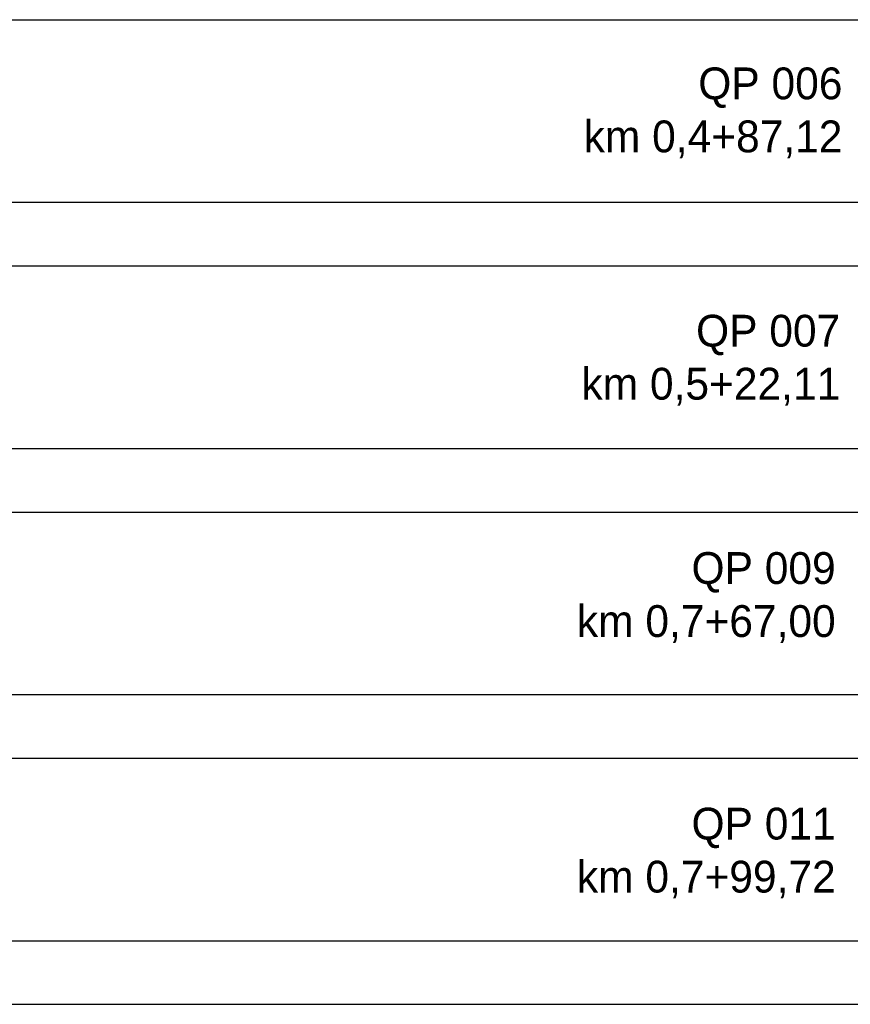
# Model space of a CAD drawing. Header units: metres. Extents: x -8 to 484, y -254 to 116.
# Tile 22 of 172: x 65 to 131, y -63 to 14. Entities that reach past the tile are written whole.
import ezdxf

# ---------------------------------------------------------------- set-up
doc = ezdxf.new("R2010")
doc.units = ezdxf.units.M
doc.layers.add('GTU_A_Hilfslayer', color=3, linetype='Continuous', plot=False)
doc.styles.add('PROVI', font='PROVI.SHX')

msp = doc.modelspace()

# ---------------------------------------------------------------- linework, layer by layer
at = {"layer": 'GTU_A_Hilfslayer', "linetype": 'Continuous', "flags": 128}
for points in [[(28.5, 14.35), (252.349, 14.35)], [(28.5, 0), (252.349, 0)], [(28.5, 0), (252.349, 0)], [(28.5, -5), (252.349, -5)], [(28.5, -19.35), (252.349, -19.35)], [(28.5, -19.35), (252.349, -19.35)], [(28.5, -24.35), (252.349, -24.35)], [(28.5, -38.7), (252.349, -38.7)], [(28.5, -38.7), (252.349, -38.7)], [(28.5, -43.7), (252.349, -43.7)], [(28.5, -58.05), (252.349, -58.05)], [(29.27, -58.05), (252.349, -58.05)], [(29.27, -63.05), (252.349, -63.05)]]:
    msp.add_lwpolyline(points, dxfattribs=at)

# ---------------------------------------------------------------- texts
at = {"layer": 'GTU_A_Hilfslayer', "linetype": 'Continuous', "char_height": 2.5, "attachment_point": 6, "style": 'PROVI'}
for s, insert in [('QP 006\\Pkm 0,4+87,12', (130.01, 7.027)), ('QP 007\\Pkm 0,5+22,11', (129.838, -12.415)), ('QP 009\\Pkm 0,7+67,00', (129.479, -31.072)), ('QP 011\\Pkm 0,7+99,72', (129.479, -51.164))]:
    msp.add_mtext(s, dxfattribs=dict(at, insert=insert))

doc.saveas('drawing.dxf')
